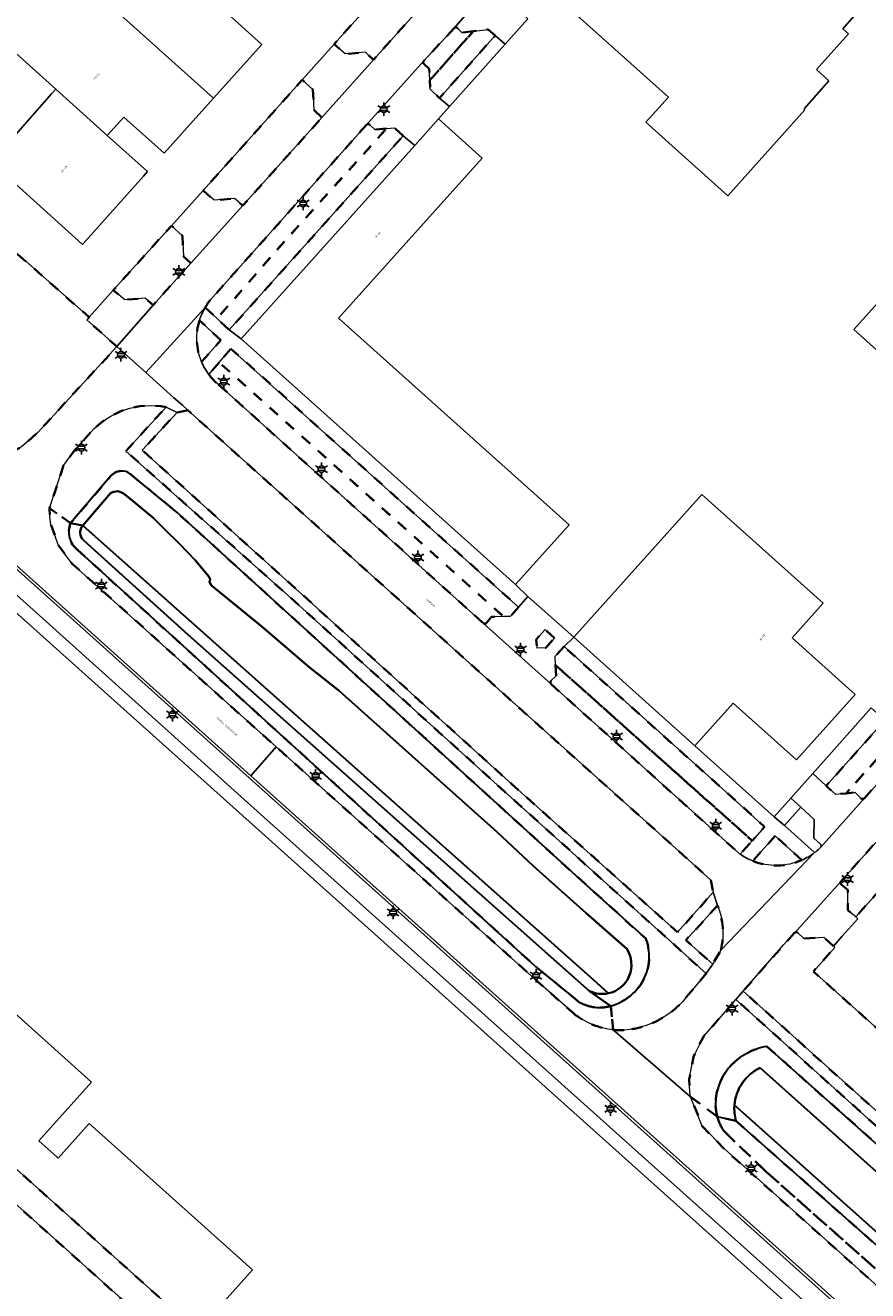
# Model space of a CAD drawing. Extents: x 105780 to 185197, y 477999 to 525027.
# Tile 47 of 256: x 106566 to 106723, y 478327 to 478562. Entities that reach past the tile are written whole.
import ezdxf
from ezdxf.enums import TextEntityAlignment as Align

# ---------------------------------------------------------------- set-up
doc = ezdxf.new("R2010")
doc.units = 0
doc.linetypes.add('XX-HIDDEN', pattern=[4, 2, -2])
for name, color, linetype, lineweight in [('B-GV-GR-MATERIAALGRENS-G', 252, 'XX-HIDDEN', 35), ('B-RO-IE-MEUBILAIR_WEGMEUBILAIR-S', 252, 'Continuous', 25), ('B-WE-GW-WATERGANG_SLOOT_INSTEEK-G', 252, 'Continuous', 30), ('B-XX-KG-KADASTRAAL_BEBOUWING-G', 252, 'Continuous', 20), ('B1-WE-OG-BEBOUWING-T18', 7, 'Continuous', 18), ('B1-WE-OG-TERREIN_ERF-GV', 252, 'Continuous', 18), ('B1-WE-OG-TOPOGRAFIE-T18', 10, 'Continuous', 18), ('B1-WE-VH-VERHARDING_ASFALT-GV', 252, 'Continuous', 18), ('B1-WE-VH-VERHARDING_BEDRIJFSVLOERPLAAT-GV', 252, 'Continuous', 18), ('B1-WE-VH-VERHARDING_BETONSTRAATSTEEN-GV', 252, 'Continuous', 18), ('B1-WE-VH-VERHARDING_TEGEL-GV', 252, 'Continuous', 18)]:
    doc.layers.add(name, color=color, linetype=linetype, lineweight=lineweight)
doc.styles.add('NLCS-ISO', font='NLCS-ISO.ttf')
doc.styles.add('NLCS-ISO-M200-T18', font='NLCS-ISO.ttf', dxfattribs={"height": 0.36})

# ---------------------------------------------------------------- blocks, each defined once
blk = doc.blocks.new('B-SIE-WEG_LICHTMAST-SO')
at = {"ltscale": 0.1}
for p, q in [((-1.1, 0.63), (-2.19, 1.27)), ((0, 1.27), (0, 2.53)), ((1.1, 0.63), (2.19, 1.27)), ((-1.1, -0.63), (-2.19, -1.27)), ((0, -1.27), (0, -2.53)), ((1.1, -0.63), (2.19, -1.27))]:
    blk.add_line(p, q, dxfattribs=at)
at = {"flags": 128}
for points in [[(-1.16, 0.5), (1.16, 0.5)], [(-1.16, -0.5), (1.16, -0.5)]]:
    blk.add_lwpolyline(points, dxfattribs=at)
at = {"ltscale": 0.1}
blk.add_circle((0, 0), 1.27, dxfattribs=at)
at = {"style": 'NLCS-ISO'}
blk.add_attdef('TYPE', text='', height=1.8, dxfattribs=at).set_placement((0, 2.53), align=Align.BOTTOM_CENTER)

msp = doc.modelspace()

# ---------------------------------------------------------------- linework, layer by layer
at = {"layer": 'B-GV-GR-MATERIAALGRENS-G', "flags": 128}
for points in [[(106646.155, 478572.843), (106644.647, 478574.148), (106644.538, 478577.971), (106642.511, 478579.846), (106623.742, 478558.879), (106625.797, 478557.055), (106629.583, 478557.366), (106631.055, 478555.987)], [(106653.692, 478560.487), (106652.387, 478561.639), (106649.655, 478561.296), (106641.529, 478552.158), (106641.597, 478550.494), (106643.355, 478548.848)], [(106621.446, 478545.243), (106619.975, 478546.614), (106619.783, 478550.445), (106617.792, 478552.237), (106599.359, 478531.644), (106601.419, 478529.842), (106605.207, 478530.164), (106606.722, 478528.85)], [(106636.559, 478541.845), (106634.986, 478543.311), (106633.498, 478543.177), (106614.522, 478522.218), (106601.941, 478507.824), (106604.212, 478505.694)], [(106597.069, 478518.108), (106595.663, 478519.363), (106595.486, 478523.235), (106593.435, 478525.098), (106582.605, 478513.082), (106584.742, 478511.303), (106588.567, 478511.604), (106590.03, 478510.33)], [(106604.524, 478502.183), (106602.349, 478499.642), (106655.26, 478452.332), (106656.521, 478452.371), (106658.058, 478454.108)], [(106596.497, 478490.745), (106594.482, 478490.299), (106588.011, 478483.322), (106617.209, 478456.947), (106656.826, 478421.148), (106687.646, 478393.556), (106694.285, 478401.005), (106693.851, 478403.267), (106690.303, 478406.508)], [(106664.739, 478448.335), (106662.996, 478449.912), (106661.356, 478448.035), (106661.497, 478446.43), (106663.134, 478446.525)], [(106666.522, 478446.768), (106664.874, 478444.992), (106664.949, 478443.291), (106701.552, 478410.606), (106703.877, 478413.212), (106692.75, 478423.219)], [(106728.059, 478429.47), (106728.059, 478429.498), (106728.048, 478431.407), (106726.25, 478433.043), (106715.352, 478420.819), (106717.096, 478419.233), (106719.042, 478419.424)], [(106486.541, 478419.475), (106483.297, 478415.754), (106660.186, 478257.12), (106660.559, 478257.536), (106663.868, 478254.497), (106665.194, 478255.924), (106670.664, 478251.218), (106672.25, 478252.872)]]:
    msp.add_lwpolyline(points, close=True, dxfattribs=at)
for points in [[(106646.046, 478561.865), (106646.025, 478561.842), (106646.006, 478561.819), (106640.428, 478555.77)], [(106640.469, 478555.148), (106641.44, 478554.313), (106641.529, 478552.158), (106649.655, 478561.296)], [(106649.655, 478561.296), (106647.5, 478561.026), (106646.742, 478561.808)], [(106564.518, 478494.9), (106557.461, 478486.06), (106559.4, 478481.926), (106560.199, 478482.009), (106562.963, 478482.679), (106565.528, 478483.906), (106568.571, 478486.627), (106569.949, 478488.088), (106570.905, 478489.168), (106583.3, 478502.59), (106577.706, 478507.552), (106578.136, 478508.037), (106553.522, 478529.754), (106531.906, 478548.642)], [(106599.735, 478509.892), (106601.941, 478507.824), (106614.522, 478522.218), (106633.498, 478543.177)], [(106629.745, 478543.869), (106600.682, 478511.25)], [(106633.498, 478543.177), (106631.332, 478542.981), (106630.376, 478543.878)], [(106602.655, 478503.813), (106598.652, 478507.442)], [(106599.048, 478499.768), (106602.655, 478503.813)], [(106602.349, 478499.642), (106600.418, 478497.386)], [(106652.124, 478451.176), (106653.018, 478452.263), (106655.26, 478452.332), (106602.349, 478499.642)], [(106602.313, 478495.417), (106651.492, 478451.126)], [(106584.971, 478483.142), (106592.431, 478491.338)], [(106578.384, 478486.609), (106575.134, 478482.949), (106574.352, 478481.84), (106573.325, 478480.442), (106570.735, 478472.516), (106574.673, 478469.72), (106582.159, 478478.504)], [(106689.282, 478381.461), (106692.99, 478385.874), (106655.44, 478419.784), (106615.256, 478456.176), (106584.971, 478483.142)], [(106585.838, 478478.83), (106594.504, 478471.704), (106670.758, 478402.292), (106681.745, 478392.387)], [(106574.673, 478469.72), (106570.735, 478472.516), (106570.733, 478472.297), (106570.8, 478470.893), (106571.007, 478469.503), (106572.436, 478465.54), (106574.968, 478462.172), (106612.961, 478428.065), (106661.674, 478384.334), (106668.288, 478378.478)], [(106669.421, 478380.525), (106661.207, 478387.214), (106579.805, 478461.256), (106575.975, 478464.75)], [(106664.949, 478443.291), (106665.038, 478441.292), (106664.098, 478440.39)], [(106664.144, 478439.731), (106699.052, 478408.293), (106699.185, 478408.197), (106699.318, 478408.103), (106701.552, 478410.606), (106664.949, 478443.291)], [(106729.18, 478426.829), (106728.067, 478427.968), (106728.059, 478429.47), (106719.042, 478419.424), (106720.736, 478419.59), (106721.767, 478418.521)], [(106722.454, 478418.504), (106729.223, 478426.063)], [(106734.794, 478421.696), (106718.102, 478403.109)], [(106718.18, 478402.42), (106719.376, 478401.466), (106719.366, 478397.659), (106720.3, 478396.903), (106720.819, 478396.43), (106741.806, 478419.789)], [(106705.828, 478411.517), (106701.672, 478406.84)], [(106710.814, 478406.999), (106705.828, 478411.517)], [(106695.1, 478398.53), (106689.232, 478392.113), (106694.204, 478387.608), (106695.721, 478390.223)], [(106709.402, 478393.422), (106709.397, 478393.416), (106707.406, 478391.199), (106699.868, 478382.6), (106740.995, 478345.594), (106761.263, 478327.333), (106760.633, 478343.483), (106733.386, 478367.935), (106712.939, 478386.258), (106716.925, 478390.758), (106716.661, 478390.992)], [(106716.661, 478390.992), (106714.871, 478392.64), (106711.155, 478392.412), (106710.056, 478393.481)], [(106739.558, 478344.081), (106698.51, 478381.05), (106695.382, 478377.482), (106694.282, 478376.227), (106692.524, 478374.222), (106690.598, 478370.387), (106689.836, 478366.164), (106689.931, 478363.877), (106690.068, 478362.96), (106695.055, 478359.271)], [(106675.217, 478379.838), (106675.656, 478375.413)], [(106675.656, 478375.413), (106675.217, 478379.838)], [(106704.276, 478372.329), (106717.705, 478360.381), (106756.509, 478325.616), (106756.744, 478325.878), (106757.345, 478326.606), (106757.247, 478328.143), (106739.558, 478344.081)], [(106695.055, 478359.271), (106690.068, 478362.96), (106692.245, 478357.471), (106696.37, 478353.247), (106727.358, 478325.445), (106742.915, 478311.488), (106743.812, 478311.53), (106744.824, 478312.603), (106744.983, 478312.78), (106704.097, 478349.04)], [(106698.517, 478358.478), (106695.055, 478359.271)], [(106696.312, 478356.524), (106704.097, 478349.04), (106744.983, 478312.78), (106745.918, 478313.822), (106747.262, 478315.318), (106698.517, 478358.478)], [(106704.097, 478349.04), (106696.312, 478356.524)]]:
    msp.add_lwpolyline(points, dxfattribs=at)
for points in [[(106646.742, 478561.808, 0.4627245), (106646.046, 478561.865)], [(106640.428, 478555.77, 0.3943099), (106640.469, 478555.148)], [(106630.376, 478543.878, 0.4041064), (106629.745, 478543.869)], [(106600.682, 478511.25, 0.0377056), (106599.735, 478509.892)], [(106598.652, 478507.442, 0.1759209), (106599.048, 478499.768)], [(106600.418, 478497.386, 0.0605566), (106602.313, 478495.417)], [(106592.431, 478491.338, 0.263324), (106578.384, 478486.609)], [(106582.159, 478478.504, -0.4088003), (106585.838, 478478.83)], [(106575.975, 478464.75, -0.3400041), (106574.673, 478469.72)], [(106651.492, 478451.126, 0.4241504), (106652.124, 478451.176)], [(106664.098, 478440.39, 0.3944171), (106664.144, 478439.731)], [(106721.767, 478418.521, 0.4090264), (106722.454, 478418.504)], [(106701.672, 478406.84, 0.2009408), (106710.814, 478406.999)], [(106718.102, 478403.109, 0.4151956), (106718.18, 478402.42)], [(106695.721, 478390.223, 0.1590247), (106695.1, 478398.53)], [(106681.745, 478392.387, -0.1059196), (106682.366, 478388.563)], [(106710.056, 478393.481, 0.3878719), (106709.402, 478393.422)], [(106682.366, 478388.563, -0.1057339), (106681.372, 478384.818)], [(106681.372, 478384.818, -0.1055999), (106678.895, 478381.756)], [(106672.25, 478379.595, -0.0997129), (106669.421, 478380.525)], [(106678.895, 478381.756, -0.100065), (106675.217, 478379.838)], [(106683.083, 478376.715, 0.12069), (106689.282, 478381.461)], [(106668.288, 478378.478, 0.1429136), (106675.656, 478375.413)], [(106675.217, 478379.838, -0.1001196), (106672.25, 478379.595)], [(106679.14, 478375.523, 0.0598287), (106683.083, 478376.715)], [(106675.656, 478375.413, 0.0711841), (106679.14, 478375.523)], [(106700.536, 478371.028, -0.0837827), (106704.276, 478372.329)], [(106697.429, 478368.573, -0.0838114), (106700.536, 478371.028)], [(106695.571, 478365.66, -0.0836643), (106697.429, 478368.573)], [(106694.762, 478362.277, -0.0830492), (106695.571, 478365.66)], [(106695.055, 478359.271, -0.0828256), (106694.762, 478362.277)], [(106696.312, 478356.524, -0.0833929), (106695.055, 478359.271)], [(106695.055, 478359.271, 0.0833929), (106696.312, 478356.524)]]:
    msp.add_lwpolyline(points, format="xyb", dxfattribs=at)
at = {"layer": 'B-WE-GW-WATERGANG_SLOOT_INSTEEK-G', "flags": 128}
for points in [[(106585.838, 478478.83, 0.4088003), (106582.159, 478478.504)], [(106581.761, 478474.954, -0.4003979), (106584.506, 478475.239)], [(106584.506, 478475.239, 0.4003979), (106581.761, 478474.954)], [(106574.673, 478469.72, 0.3400041), (106575.975, 478464.75)], [(106577.121, 478466.517, -0.4056093), (106576.941, 478469.298)], [(106576.941, 478469.298, 0.4056093), (106577.121, 478466.517)], [(106682.366, 478388.563, 0.1059196), (106681.745, 478392.387)], [(106678.197, 478390.481, -0.5270635), (106674.774, 478382.201)], [(106674.774, 478382.201, 0.5270635), (106678.197, 478390.481)], [(106681.372, 478384.818, 0.1057339), (106682.366, 478388.563)], [(106678.895, 478381.756, 0.1055999), (106681.372, 478384.818)], [(106669.421, 478380.525, 0.0997129), (106672.25, 478379.595)], [(106674.774, 478382.201, -0.1666839), (106671.276, 478382.63)], [(106671.276, 478382.63, 0.1666839), (106674.774, 478382.201)], [(106675.217, 478379.838, 0.100065), (106678.895, 478381.756)], [(106672.25, 478379.595, 0.1001196), (106675.217, 478379.838)], [(106704.276, 478372.329, 0.0837827), (106700.536, 478371.028)], [(106700.536, 478371.028, 0.0838114), (106697.429, 478368.573)], [(106697.429, 478368.573, 0.0836643), (106695.571, 478365.66)], [(106698.249, 478361.389, -0.2677883), (106703.067, 478368.36)], [(106703.067, 478368.36, 0.2677883), (106698.249, 478361.389)], [(106695.571, 478365.66, 0.0830492), (106694.762, 478362.277)], [(106694.762, 478362.277, 0.0828256), (106695.055, 478359.271)], [(106698.517, 478358.478, -0.0865619), (106698.249, 478361.389)], [(106698.249, 478361.389, 0.0865619), (106698.517, 478358.478)]]:
    msp.add_lwpolyline(points, format="xyb", dxfattribs=at)
for points in [[(106582.159, 478478.504), (106574.673, 478469.72), (106576.941, 478469.298), (106581.761, 478474.954)], [(106594.504, 478471.704), (106585.838, 478478.83)], [(106581.761, 478474.954), (106576.941, 478469.298), (106672.605, 478384.125), (106674.774, 478382.201)], [(106584.506, 478475.239), (106586.015, 478474.073), (106590.038, 478470.704), (106592.189, 478468.534), (106594.812, 478465.989), (106597.835, 478462.808), (106600.417, 478459.822), (106600.667, 478459.279), (106600.511, 478458.708), (106600.908, 478458.093), (106610.321, 478450.406), (106618.993, 478442.987), (106624.648, 478438.514), (106644.619, 478420.61), (106654.033, 478412.292), (106660.865, 478405.891), (106670.601, 478397.177), (106678.197, 478390.481)], [(106624.648, 478438.514), (106618.993, 478442.987), (106610.321, 478450.406), (106600.908, 478458.093), (106600.511, 478458.708), (106600.667, 478459.279), (106600.417, 478459.822), (106597.835, 478462.808), (106594.812, 478465.989), (106592.189, 478468.534), (106590.038, 478470.704), (106586.015, 478474.073), (106584.506, 478475.239)], [(106681.745, 478392.387), (106670.758, 478402.292), (106594.504, 478471.704)], [(106576.941, 478469.298), (106574.673, 478469.72)], [(106674.774, 478382.201), (106672.605, 478384.125), (106576.941, 478469.298)], [(106596.557, 478448.932), (106577.121, 478466.517)], [(106577.121, 478466.517), (106596.557, 478448.932), (106671.276, 478382.63)], [(106575.975, 478464.75), (106579.805, 478461.256), (106661.207, 478387.214), (106669.421, 478380.525)], [(106675.217, 478379.838), (106671.276, 478382.63), (106596.557, 478448.932)], [(106678.197, 478390.481), (106670.601, 478397.177), (106660.865, 478405.891), (106654.033, 478412.292), (106644.619, 478420.61), (106624.648, 478438.514)], [(106671.276, 478382.63), (106675.217, 478379.838)], [(106753.96, 478322.783), (106755.575, 478324.573), (106756.509, 478325.616), (106717.705, 478360.381), (106704.276, 478372.329)], [(106698.249, 478361.389), (106699.847, 478359.972), (106748.411, 478316.597), (106751.515, 478313.825), (106759.2, 478306.962), (106761.47, 478309.498), (106764.664, 478313.196), (106757.047, 478320.018), (106753.96, 478322.783), (106703.067, 478368.36)], [(106703.067, 478368.36), (106753.96, 478322.783)], [(106698.517, 478358.478), (106747.262, 478315.318), (106748.411, 478316.597), (106699.847, 478359.972), (106698.249, 478361.389)], [(106695.055, 478359.271), (106698.517, 478358.478)]]:
    msp.add_lwpolyline(points, dxfattribs=at)
at = {"layer": 'B-XX-KG-KADASTRAAL_BEBOUWING-G', "flags": 128}
for points in [[(106720.715, 478569.272), (106692.008, 478595.031), (106688.437, 478594.809), (106667.121, 478571.004), (106666.853, 478571.244), (106664.335, 478568.438), (106685.958, 478549.038), (106681.751, 478544.349), (106697.01, 478530.659), (106711.383, 478546.679), (106711.226, 478546.828), (106715.818, 478552.082), (106713.5, 478554.177), (106719.465, 478560.789), (106718.405, 478561.75), (106720.97, 478564.672)], [(106581.677, 478591.274), (106579.647, 478592.98), (106578.98, 478592.237), (106567.359, 478579.289), (106601.282, 478548.832), (106610.267, 478558.853), (106602.769, 478565.576), (106606.01, 478569.182)], [(106567.359, 478579.289), (106555.083, 478565.611), (106571.924, 478550.524), (106581.497, 478541.882), (106584.6, 478545.312), (106592.097, 478538.589), (106601.282, 478548.832)], [(106555.083, 478565.611), (106542.944, 478552.085), (106559.858, 478536.905), (106571.128, 478549.626), (106571.924, 478550.524)], [(106581.497, 478541.882), (106571.924, 478550.524), (106571.128, 478549.626), (106559.858, 478536.905), (106576.884, 478521.624), (106588.23, 478534.306), (106589.001, 478535.168)], [(106643.178, 478544.957), (106638.755, 478540.026), (106606.453, 478504.019), (106657.474, 478458.287), (106667.453, 478469.42), (106624.553, 478507.872), (106651.292, 478537.679)], [(106720.472, 478505.771), (106743.027, 478485.522), (106745.579, 478488.365), (106752.298, 478482.332), (106756.674, 478487.206), (106757.046, 478486.872), (106776.519, 478508.563), (106772.203, 478512.438), (106771.869, 478512.066), (106750.498, 478531.252), (106743.15, 478523.067), (106739.191, 478526.621)], [(106690.895, 478428.253), (106698.033, 478436.197), (106709.786, 478425.637), (106720.727, 478437.814), (106708.974, 478448.374), (106714.755, 478454.808), (106692.209, 478475.066), (106668.349, 478448.51)]]:
    msp.add_lwpolyline(points, close=True, dxfattribs=at)
for points in [[(106717.413, 478315.998), (106557.567, 478459.209)], [(106558.035, 478384.111), (106578.56, 478365.666), (106568.743, 478354.77), (106572.177, 478351.693), (106572.341, 478351.546), (106578.097, 478357.971), (106608.527, 478330.714), (106602.766, 478324.288)]]:
    msp.add_lwpolyline(points, dxfattribs=at)
at = {"layer": 'B1-WE-OG-TERREIN_ERF-GV', "flags": 128}
for points in [[(106553.522, 478529.754), (106578.136, 478508.037), (106582.605, 478513.082), (106593.435, 478525.098), (106599.359, 478531.644), (106617.792, 478552.237), (106623.742, 478558.879), (106642.511, 478579.846)], [(106720.97, 478564.672), (106718.405, 478561.75), (106719.465, 478560.789), (106713.5, 478554.177), (106715.818, 478552.082), (106711.226, 478546.828), (106711.383, 478546.679), (106697.01, 478530.659), (106681.751, 478544.349), (106685.958, 478549.038), (106664.335, 478568.438)], [(106602.769, 478565.576), (106610.267, 478558.853), (106601.282, 478548.832), (106592.097, 478538.589), (106584.6, 478545.312), (106581.497, 478541.882), (106589.001, 478535.168), (106588.23, 478534.306), (106576.884, 478521.624), (106559.858, 478536.905)], [(106659.807, 478563.573), (106655.544, 478558.858), (106645.229, 478547.262), (106643.178, 478544.957), (106651.292, 478537.679), (106624.553, 478507.872), (106667.453, 478469.42), (106657.474, 478458.287), (106659.817, 478456.096), (106668.349, 478448.51), (106692.209, 478475.066), (106714.755, 478454.808), (106708.974, 478448.374), (106720.727, 478437.814), (106709.786, 478425.637), (106698.033, 478436.197), (106690.895, 478428.253), (106705.652, 478415.026), (106708.779, 478418.545), (106712.834, 478423.108), (106723.719, 478435.347)], [(106719.999, 478316.989), (106719.121, 478317.831), (106610.637, 478414.995), (106558.989, 478461.315), (106551.784, 478467.751), (106515.11, 478426.632), (106522.52, 478420.043), (106557.567, 478459.209)], [(106557.567, 478459.209), (106717.413, 478315.998), (106676.851, 478270.733), (106685.155, 478263.283), (106720.217, 478302.421), (106720.938, 478303.333), (106721.361, 478303.985)], [(106486.541, 478419.475), (106672.25, 478252.872)], [(106562.492, 478315.022), (106566.494, 478319.406), (106571.554, 478314.862), (106559.172, 478301.08), (106583.99, 478278.875), (106596.37, 478292.618), (106599.9, 478289.461), (106591.693, 478280.351), (106632.579, 478243.764), (106647.595, 478243.265), (106650.33, 478246.267), (106652.715, 478248.885), (106653.614, 478249.872), (106655.925, 478252.409), (106657.899, 478254.577), (106660.186, 478257.12), (106483.297, 478415.754)], [(106602.766, 478324.288), (106608.527, 478330.714), (106578.097, 478357.971), (106572.341, 478351.546), (106572.177, 478351.693), (106568.743, 478354.77), (106578.56, 478365.666), (106558.035, 478384.111)]]:
    msp.add_lwpolyline(points, dxfattribs=at)
for points in [[(106720.472, 478505.771), (106739.191, 478526.621), (106743.15, 478523.067), (106750.498, 478531.252), (106771.869, 478512.066), (106772.203, 478512.438), (106776.519, 478508.563), (106757.046, 478486.872), (106756.674, 478487.206), (106752.298, 478482.332), (106745.579, 478488.365), (106743.027, 478485.522)], [(106750.518, 478428.251), (106746.551, 478423.906), (106741.806, 478419.789), (106720.819, 478396.43), (106721.237, 478396.049), (106718.314, 478392.854), (106716.661, 478390.992), (106716.925, 478390.758), (106712.939, 478386.258), (106733.386, 478367.935), (106760.633, 478343.483), (106785.338, 478370.976), (106798.235, 478385.353), (106798.206, 478385.379), (106795.147, 478388.159), (106785.881, 478396.498), (106765.279, 478414.983)]]:
    msp.add_lwpolyline(points, close=True, dxfattribs=at)
at = {"layer": 'B1-WE-VH-VERHARDING_ASFALT-GV', "flags": 128}
for points in [[(106646.006, 478561.819), (106646.025, 478561.842), (106646.046, 478561.865), (106655.088, 478572.212), (106674.49, 478593.735), (106676.648, 478596.162), (106688.09, 478608.855), (106693.424, 478614.667), (106710.638, 478633.947), (106705.179, 478638.781), (106692.535, 478624.673), (106684.471, 478615.676), (106674.842, 478604.9), (106655.762, 478583.578), (106646.155, 478572.843), (106631.055, 478555.987), (106621.446, 478545.243), (106606.722, 478528.85), (106597.069, 478518.108), (106590.03, 478510.33), (106583.3, 478502.59), (106588.662, 478497.777), (106599.735, 478509.892)], [(106600.682, 478511.25), (106629.745, 478543.869), (106640.428, 478555.77), (106646.006, 478561.819)], [(106592.431, 478491.338), (106594.482, 478490.299), (106596.497, 478490.745), (106595.482, 478491.656), (106593.913, 478493.064), (106588.662, 478497.777), (106583.3, 478502.59), (106570.905, 478489.168), (106569.949, 478488.088), (106568.571, 478486.627), (106565.528, 478483.906), (106562.963, 478482.679), (106560.199, 478482.009), (106559.4, 478481.926), (106557.163, 478481.942), (106553.374, 478482.838), (106549.992, 478484.765), (106512.086, 478518.597)], [(106599.735, 478509.892), (106588.662, 478497.777), (106593.913, 478493.064), (106595.482, 478491.656), (106596.497, 478490.745), (106690.303, 478406.508), (106693.851, 478403.267), (106694.285, 478401.005), (106695.1, 478398.53)], [(106797.039, 478501.792), (106768.114, 478469.492), (106760.724, 478461.239), (106747.776, 478446.781), (106739.723, 478437.788), (106738.171, 478436.055), (106738.169, 478436.052), (106730.309, 478427.276), (106729.223, 478426.063), (106722.454, 478418.504), (106714.306, 478409.405)], [(106524.081, 478498.155), (106534.38, 478488.919), (106538.348, 478485.36), (106540.31, 478483.6), (106542.542, 478481.599), (106544.134, 478480.171), (106547.006, 478477.596), (106608.23, 478422.689), (106612.961, 478428.065), (106574.968, 478462.172), (106572.436, 478465.54), (106571.007, 478469.503), (106570.8, 478470.893), (106570.733, 478472.297), (106570.735, 478472.516), (106573.325, 478480.442), (106574.352, 478481.84), (106575.134, 478482.949), (106578.384, 478486.609)], [(106699.318, 478408.103), (106699.185, 478408.197), (106699.052, 478408.293), (106664.144, 478439.731), (106651.492, 478451.126), (106602.313, 478495.417)], [(106675.656, 478375.413), (106690.068, 478362.96), (106689.931, 478363.877), (106689.836, 478366.164), (106690.598, 478370.387), (106692.524, 478374.222), (106694.282, 478376.227), (106695.382, 478377.482), (106698.51, 478381.05), (106699.868, 478382.6), (106707.406, 478391.199), (106709.397, 478393.416), (106709.402, 478393.422), (106718.102, 478403.109), (106734.794, 478421.696), (106743.47, 478431.359), (106747.271, 478435.591), (106754.186, 478443.301), (106763.551, 478453.891), (106770.524, 478461.628), (106791.714, 478484.961)], [(106668.288, 478378.478), (106661.674, 478384.334), (106612.961, 478428.065), (106608.23, 478422.689), (106722.757, 478319.98), (106727.358, 478325.445), (106696.37, 478353.247), (106692.245, 478357.471), (106690.068, 478362.96), (106675.656, 478375.413)], [(106714.223, 478409.312), (106714.012, 478409.077)], [(106713.183, 478408.389), (106695.721, 478390.223), (106694.204, 478387.608), (106692.99, 478385.874), (106689.282, 478381.461)], [(106695.721, 478390.223), (106713.183, 478408.389)]]:
    msp.add_lwpolyline(points, dxfattribs=at)
at = {"layer": 'B1-WE-VH-VERHARDING_ASFALT-GV'}
for points in [[(106599.735, 478509.892, -0.0377056), (106600.682, 478511.25)], [(106598.652, 478507.442, -0.0598521), (106599.735, 478509.892)], [(106599.048, 478499.768, -0.1759209), (106598.652, 478507.442)], [(106600.418, 478497.386, -0.0612982), (106599.048, 478499.768)], [(106602.313, 478495.417, -0.0605566), (106600.418, 478497.386)], [(106578.384, 478486.609, -0.263324), (106592.431, 478491.338)], [(106714.012, 478409.077, -0.0217494), (106713.183, 478408.389)], [(106714.306, 478409.405, -0.0566359), (106714.223, 478409.312)], [(106701.672, 478406.84, -0.056613), (106699.318, 478408.103)], [(106710.814, 478406.999, -0.2009408), (106701.672, 478406.84)], [(106713.183, 478408.389, -0.0582578), (106710.814, 478406.999)], [(106695.1, 478398.53, -0.1590247), (106695.721, 478390.223)], [(106689.282, 478381.461, -0.12069), (106683.083, 478376.715)], [(106675.656, 478375.413, -0.1429136), (106668.288, 478378.478)], [(106683.083, 478376.715, -0.0598287), (106679.14, 478375.523)], [(106679.14, 478375.523, -0.0711841), (106675.656, 478375.413)]]:
    msp.add_lwpolyline(points, format="xyb", dxfattribs=at)
at = {"layer": 'B1-WE-VH-VERHARDING_BEDRIJFSVLOERPLAAT-GV', "flags": 128}
msp.add_lwpolyline([(106608.23, 478422.689), (106547.006, 478477.596), (106546.672, 478477.223), (106607.896, 478422.317), (106722.395, 478319.635), (106722.757, 478319.98)], close=True, dxfattribs=at)
at = {"layer": 'B1-WE-VH-VERHARDING_BETONSTRAATSTEEN-GV', "flags": 128}
for points in [[(106657.962, 478565.304), (106656.764, 478566.392), (106656.648, 478569.096), (106656.569, 478570.954), (106655.088, 478572.212), (106646.046, 478561.865)], [(106646.742, 478561.808), (106647.5, 478561.026), (106649.655, 478561.296), (106652.387, 478561.639), (106653.692, 478560.487), (106655.544, 478558.858), (106659.807, 478563.573), (106657.962, 478565.304)], [(106640.428, 478555.77), (106629.745, 478543.869)], [(106643.355, 478548.848), (106641.597, 478550.494), (106641.529, 478552.158), (106641.44, 478554.313), (106640.469, 478555.148)], [(106630.376, 478543.878), (106631.332, 478542.981), (106633.498, 478543.177), (106634.986, 478543.311), (106636.559, 478541.845), (106638.755, 478540.026), (106643.178, 478544.957), (106645.229, 478547.262), (106643.355, 478548.848)], [(106546.672, 478477.223), (106544.27, 478474.549), (106551.784, 478467.751), (106558.989, 478461.315), (106610.637, 478414.995), (106719.121, 478317.831), (106719.999, 478316.989)], [(106722.395, 478319.635), (106607.896, 478422.317), (106546.672, 478477.223)], [(106668.349, 478448.51), (106659.817, 478456.096), (106658.058, 478454.108), (106656.521, 478452.371), (106655.26, 478452.332), (106653.018, 478452.263), (106652.124, 478451.176)], [(106651.492, 478451.126), (106664.144, 478439.731)], [(106664.098, 478440.39), (106665.038, 478441.292), (106664.949, 478443.291), (106664.874, 478444.992), (106666.522, 478446.768), (106668.349, 478448.51)], [(106721.767, 478418.521), (106720.736, 478419.59), (106719.042, 478419.424), (106717.096, 478419.233), (106715.352, 478420.819), (106712.834, 478423.108), (106708.779, 478418.545), (106710.636, 478416.834), (106713.081, 478414.581), (106713.044, 478411.09), (106714.202, 478410.026)], [(106714.306, 478409.405), (106722.454, 478418.504)], [(106718.102, 478403.109), (106709.402, 478393.422)], [(106720.819, 478396.43), (106720.3, 478396.903), (106719.366, 478397.659), (106719.376, 478401.466), (106718.18, 478402.42)], [(106710.056, 478393.481), (106711.155, 478392.412), (106714.871, 478392.64), (106716.661, 478390.992), (106718.314, 478392.854), (106721.237, 478396.049), (106720.819, 478396.43)]]:
    msp.add_lwpolyline(points, dxfattribs=at)
at = {"layer": 'B1-WE-VH-VERHARDING_BETONSTRAATSTEEN-GV'}
for points in [[(106646.046, 478561.865, -0.4627245), (106646.742, 478561.808)], [(106640.469, 478555.148, -0.3943099), (106640.428, 478555.77)], [(106629.745, 478543.869, -0.4041064), (106630.376, 478543.878)], [(106652.124, 478451.176, -0.4241504), (106651.492, 478451.126)], [(106664.144, 478439.731, -0.3944171), (106664.098, 478440.39)], [(106722.454, 478418.504, -0.4090264), (106721.767, 478418.521)], [(106714.202, 478410.026, -0.3992163), (106714.306, 478409.405)], [(106718.18, 478402.42, -0.4151956), (106718.102, 478403.109)], [(106709.402, 478393.422, -0.3878719), (106710.056, 478393.481)]]:
    msp.add_lwpolyline(points, format="xyb", dxfattribs=at)
at = {"layer": 'B1-WE-VH-VERHARDING_BETONSTRAATSTEEN-GV', "flags": 128}
for points in [[(106631.055, 478555.987), (106629.583, 478557.366), (106625.797, 478557.055), (106623.742, 478558.879), (106617.792, 478552.237), (106619.783, 478550.445), (106619.975, 478546.614), (106621.446, 478545.243)], [(106606.722, 478528.85), (106605.207, 478530.164), (106601.419, 478529.842), (106599.359, 478531.644), (106593.435, 478525.098), (106595.486, 478523.235), (106595.663, 478519.363), (106597.069, 478518.108)], [(106590.03, 478510.33), (106588.567, 478511.604), (106584.742, 478511.303), (106582.605, 478513.082), (106578.136, 478508.037), (106577.706, 478507.552), (106583.3, 478502.59)], [(106664.739, 478448.335), (106663.134, 478446.525), (106661.497, 478446.43), (106661.356, 478448.035), (106662.996, 478449.912)]]:
    msp.add_lwpolyline(points, close=True, dxfattribs=at)
at = {"layer": 'B1-WE-VH-VERHARDING_TEGEL-GV', "flags": 128}
for points in [[(106655.544, 478558.858), (106653.692, 478560.487), (106643.355, 478548.848), (106645.229, 478547.262)], [(106638.755, 478540.026), (106636.559, 478541.845), (106604.212, 478505.694), (106606.453, 478504.019)], [(106695.1, 478398.53), (106694.285, 478401.005), (106687.646, 478393.556), (106656.826, 478421.148), (106617.209, 478456.947), (106588.011, 478483.322), (106594.482, 478490.299), (106592.431, 478491.338), (106584.971, 478483.142), (106615.256, 478456.176), (106655.44, 478419.784), (106692.99, 478385.874), (106694.204, 478387.608), (106689.232, 478392.113)], [(106726.25, 478433.043), (106723.719, 478435.347), (106712.834, 478423.108), (106715.352, 478420.819)], [(106710.636, 478416.834), (106708.779, 478418.545), (106705.652, 478415.026), (106707.586, 478413.424)], [(106699.868, 478382.6), (106698.51, 478381.05), (106739.558, 478344.081), (106757.247, 478328.143), (106757.345, 478326.606), (106756.744, 478325.878), (106756.509, 478325.616), (106759.585, 478322.86), (106759.809, 478323.11), (106760.362, 478323.684), (106762.06, 478323.807), (106770.066, 478316.593), (106768.767, 478314.528), (106775.011, 478308.908), (106776.632, 478310.644), (106778.03, 478312.199), (106779.277, 478313.649), (106772.682, 478319.227), (106771.424, 478318.178), (106762.784, 478325.963), (106761.263, 478327.333), (106740.995, 478345.594)]]:
    msp.add_lwpolyline(points, close=True, dxfattribs=at)
at = {"layer": 'B1-WE-VH-VERHARDING_TEGEL-GV'}
for points in [[(106599.735, 478509.892, 0.0598521), (106598.652, 478507.442)], [(106599.048, 478499.768, 0.0612982), (106600.418, 478497.386)], [(106713.183, 478408.389, 0.0217494), (106714.012, 478409.077)], [(106714.306, 478409.405, 0.3992163), (106714.202, 478410.026)], [(106714.223, 478409.312, 0.0566359), (106714.306, 478409.405)], [(106699.318, 478408.103, 0.056613), (106701.672, 478406.84)], [(106710.814, 478406.999, 0.0582578), (106713.183, 478408.389)]]:
    msp.add_lwpolyline(points, format="xyb", dxfattribs=at)
at = {"layer": 'B1-WE-VH-VERHARDING_TEGEL-GV', "flags": 128}
for points in [[(106606.453, 478504.019), (106604.212, 478505.694), (106601.941, 478507.824), (106599.735, 478509.892)], [(106598.652, 478507.442), (106602.655, 478503.813), (106599.048, 478499.768)], [(106600.418, 478497.386), (106602.349, 478499.642), (106604.524, 478502.183), (106658.058, 478454.108), (106659.817, 478456.096), (106657.474, 478458.287), (106606.453, 478504.019)], [(106668.349, 478448.51), (106666.522, 478446.768), (106692.75, 478423.219), (106703.877, 478413.212), (106701.552, 478410.606), (106699.318, 478408.103)], [(106713.183, 478408.389), (106707.586, 478413.424), (106705.652, 478415.026), (106690.895, 478428.253), (106668.349, 478448.51)], [(106713.081, 478414.581), (106710.636, 478416.834), (106707.586, 478413.424), (106713.183, 478408.389)], [(106714.202, 478410.026), (106713.044, 478411.09), (106713.081, 478414.581)], [(106701.672, 478406.84), (106705.828, 478411.517), (106710.814, 478406.999)], [(106714.012, 478409.077), (106714.223, 478409.312)]]:
    msp.add_lwpolyline(points, dxfattribs=at)

# ---------------------------------------------------------------- block references
at = {"layer": 'B-RO-IE-MEUBILAIR_WEGMEUBILAIR-S', "xscale": 0.5, "yscale": 0.5, "zscale": 0.5}
for p in [(106632.985, 478546.788), (106617.969, 478529.224), (106594.818, 478516.509), (106584.049, 478501.064), (106603.197, 478496.066), (106576.682, 478483.788), (106621.373, 478479.758), (106639.325, 478463.338), (106580.405, 478458.114), (106658.439, 478446.208), (106593.63, 478434.086), (106676.308, 478430), (106620.285, 478422.682), (106694.776, 478413.401), (106719.31, 478403.474), (106634.7, 478397.263), (106661.329, 478385.484), (106697.821, 478379.36), (106675.187, 478360.685), (106701.378, 478349.612)]:
    msp.add_blockref('B-SIE-WEG_LICHTMAST-SO', p, dxfattribs=at)

# ---------------------------------------------------------------- texts
at = {"layer": 'B1-WE-OG-BEBOUWING-T18', "style": 'NLCS-ISO-M200-T18'}
for s, rotation, p in [('49-53', 48.4, (106579.514, 478552.886)), ('55-59', 48.4, (106573.48, 478535.649)), ('14-20', 45, (106631.854, 478523.387)), ('30-40', 50.4, (106703.428, 478448.453))]:
    msp.add_text(s, height=0.36, rotation=rotation, dxfattribs=at).set_placement(p, align=Align.MIDDLE)
at = {"layer": 'B1-WE-OG-TOPOGRAFIE-T18', "style": 'NLCS-ISO-M200-T18'}
for s, rotation, p in [('Jadelaan', 318.9, (106641.728, 478454.899)), ('Jacobus Spijkerdreef', 318.1, (106603.756, 478431.869))]:
    msp.add_text(s, height=0.36, rotation=rotation, dxfattribs=at).set_placement(p, align=Align.MIDDLE)

doc.saveas('drawing.dxf')
